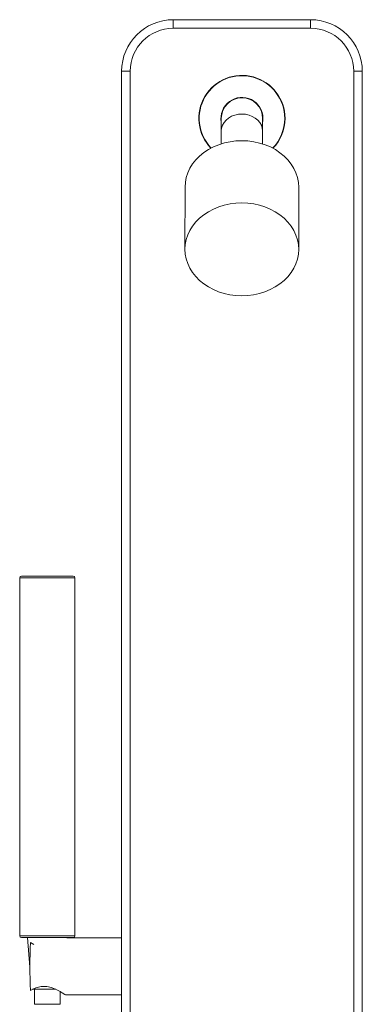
# Model space of a CAD drawing. Header units: millimetres. Extents: x 303.4 to 303.76, y 269.15 to 270.6.
# Tile 5 of 5: x 303.44 to 303.64, y 270.02 to 270.6. Entities that reach past the tile are written whole.
import ezdxf

# ---------------------------------------------------------------- set-up
doc = ezdxf.new("R2010")
doc.units = ezdxf.units.MM
doc.layers.add('SANINDUSA', color=3, linetype='Continuous')

msp = doc.modelspace()

# ---------------------------------------------------------------- linework, layer by layer
at = {"layer": 'SANINDUSA', "lineweight": 15}
for p, q in [((303.6104659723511, 270.5961267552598), (303.5307604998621, 270.5961267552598)), ((303.5307604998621, 270.5961267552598), (303.5307604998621, 270.5911267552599)), ((303.6104659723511, 270.5961267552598), (303.6104659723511, 270.5911267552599)), ((303.6104659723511, 270.5911267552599), (303.5307604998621, 270.5911267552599)), ((303.500772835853, 270.5661390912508), (303.500772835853, 269.1764336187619)), ((303.500772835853, 270.5661390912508), (303.505772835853, 270.5661390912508)), ((303.505772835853, 270.5661390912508), (303.505772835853, 269.1764336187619)), ((303.6354536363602, 269.4797072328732), (303.6354536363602, 270.5661390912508)), ((303.6404536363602, 270.5661390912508), (303.6354536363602, 270.5661390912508)), ((303.6404536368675, 269.4787636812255), (303.6404536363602, 270.5661390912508)), ((303.5586056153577, 270.5315084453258), (303.5585977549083, 270.523993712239)), ((303.5825977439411, 270.5239685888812), (303.5826056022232, 270.5314833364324)), ((303.5375714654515, 270.4988777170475), (303.5375336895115, 270.4627662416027)), ((303.603533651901, 270.4626971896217), (303.6035714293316, 270.4988086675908)), ((303.441627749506, 270.2719517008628), (303.441627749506, 270.0639517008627)), ((303.473627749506, 270.2719517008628), (303.441627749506, 270.2719517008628)), ((303.442627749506, 270.2729517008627), (303.4726262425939, 270.2729517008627)), ((303.4726262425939, 270.2729517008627), (303.472627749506, 270.2729517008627)), ((303.473627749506, 270.0639517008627), (303.473627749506, 270.2719517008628)), ((303.441627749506, 270.0639517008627), (303.473627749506, 270.0639517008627)), ((303.472627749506, 270.0629517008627), (303.442627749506, 270.0629517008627)), ((303.4461277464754, 270.0629516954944), (303.44756351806, 270.0457224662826)), ((303.4498681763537, 270.0589391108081), (303.447796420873, 270.0600661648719)), ((303.4691039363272, 270.062666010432), (303.4691277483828, 270.0629516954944)), ((303.5007728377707, 270.0627863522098), (303.4691139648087, 270.0627863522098)), ((303.4490672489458, 270.0329517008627), (303.4626677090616, 270.0329517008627)), ((303.4501277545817, 270.0329516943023), (303.4501285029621, 270.0242259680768)), ((303.465127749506, 270.0242259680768), (303.4651277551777, 270.0315804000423)), ((303.4681399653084, 270.0297863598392), (303.5007728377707, 270.0297863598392)), ((303.4501285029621, 270.0242259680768), (303.465127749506, 270.0242259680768))]:
    msp.add_line(p, q, dxfattribs=at)
at = {"layer": 'SANINDUSA', "lineweight": 15, "flags": 128}
for points in [[(303.5826056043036, 270.5314833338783), (303.5824250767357, 270.5331875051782), (303.5818854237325, 270.5348402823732), (303.5810030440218, 270.53639144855), (303.5798047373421, 270.5377938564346), (303.5783269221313, 270.5390049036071), (303.576614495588, 270.5399877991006), (303.5747194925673, 270.5407126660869), (303.5726994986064, 270.5411574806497), (303.5706158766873, 270.541308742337), (303.5685319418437, 270.5411618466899), (303.5665110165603, 270.5407212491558), (303.5646145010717, 270.5400003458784), (303.5629000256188, 270.5390210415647), (303.5614196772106, 270.5378130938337), (303.5602184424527, 270.5364131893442), (303.5593328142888, 270.5348638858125), (303.5587897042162, 270.5332122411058), (303.5586056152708, 270.5315084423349), (303.5586056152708, 270.5315084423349)], [(303.5586132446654, 270.5387989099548), (303.5586131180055, 270.5386814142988), (303.558612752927, 270.5383296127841), (303.5586121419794, 270.5377455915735), (303.5586112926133, 270.5369327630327), (303.5586102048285, 270.5358959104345), (303.5586088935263, 270.5346411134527), (303.5586073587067, 270.5331757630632), (303.5586056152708, 270.5315084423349)], [(303.5826056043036, 270.5314833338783), (303.5826073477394, 270.5331506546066), (303.582608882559, 270.5346160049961), (303.5826101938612, 270.5358708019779), (303.5826112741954, 270.5369076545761), (303.5826121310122, 270.5377204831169), (303.5826127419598, 270.5383045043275), (303.5826131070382, 270.5386563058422), (303.5826132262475, 270.5387738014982)], [(303.5375714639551, 270.4988777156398), (303.5377551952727, 270.5016982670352), (303.5382984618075, 270.5044875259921), (303.5391953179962, 270.5072149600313), (303.5404359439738, 270.5098506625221), (303.5420067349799, 270.5123657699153), (303.5438904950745, 270.5147327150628), (303.5460665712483, 270.5169255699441), (303.5485111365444, 270.5189203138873), (303.551197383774, 270.520695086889), (303.5540959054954, 270.522230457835), (303.5571749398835, 270.5235095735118), (303.5604007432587, 270.5245184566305), (303.5637379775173, 270.5252460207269), (303.567150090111, 270.5256843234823), (303.5705996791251, 270.5258285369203)], [(303.5705996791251, 270.5258285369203), (303.5740489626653, 270.5256771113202), (303.5774601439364, 270.5252316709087), (303.580795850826, 270.5244971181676), (303.5840195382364, 270.5234814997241), (303.5870958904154, 270.5221959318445), (303.589991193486, 270.5206545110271), (303.5926737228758, 270.5188741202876), (303.5951141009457, 270.5168742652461), (303.5972855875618, 270.5146768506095), (303.5991643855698, 270.5123059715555), (303.600729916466, 270.5097875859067), (303.6019650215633, 270.5071492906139), (303.6028561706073, 270.5044199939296), (303.6033936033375, 270.5016295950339), (303.6035714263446, 270.4988086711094)], [(303.5705618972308, 270.4897170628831), (303.5740111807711, 270.4895656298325), (303.5774223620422, 270.4891201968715), (303.5807580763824, 270.4883856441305), (303.5839817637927, 270.4873700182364), (303.5870581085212, 270.4860844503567), (303.5899534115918, 270.4845430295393), (303.5926359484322, 270.4827626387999), (303.5950763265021, 270.4807627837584), (303.5972478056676, 270.4785653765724), (303.5991266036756, 270.4761944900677), (303.6006921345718, 270.473676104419), (303.6019272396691, 270.4710378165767), (303.6028183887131, 270.4683085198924), (303.6033558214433, 270.4655181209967), (303.603533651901, 270.4626971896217), (303.6033499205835, 270.4598766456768), (303.6028066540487, 270.4570873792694), (303.6019097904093, 270.4543599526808), (303.6006691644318, 270.45172425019), (303.5990983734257, 270.4492091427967), (303.5972146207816, 270.4468421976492), (303.5950385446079, 270.4446493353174), (303.5925939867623, 270.4426545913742), (303.5899077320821, 270.4408798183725), (303.5870092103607, 270.4393444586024), (303.5839301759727, 270.4380653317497), (303.5807043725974, 270.4370564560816), (303.5773671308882, 270.4363288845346), (303.5739550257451, 270.4358905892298), (303.5705054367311, 270.4357463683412), (303.5670561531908, 270.4358978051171), (303.5636449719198, 270.4363432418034), (303.5603092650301, 270.4370777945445), (303.5570855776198, 270.4380934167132), (303.5540092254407, 270.4393789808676), (303.5511139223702, 270.4409204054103), (303.5484313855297, 270.442700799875), (303.5459910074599, 270.4447006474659), (303.5438195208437, 270.446898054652), (303.5419407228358, 270.4492689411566), (303.5403752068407, 270.4517873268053), (303.5391400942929, 270.4544256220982), (303.5382489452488, 270.4571549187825), (303.537711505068, 270.4599453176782), (303.5375336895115, 270.4627662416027), (303.537717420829, 270.4655867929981), (303.5382606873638, 270.4683760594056), (303.5391575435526, 270.4711034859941), (303.5403981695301, 270.4737391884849), (303.5419689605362, 270.4762542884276), (303.5438527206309, 270.4786212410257), (303.5460287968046, 270.480814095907), (303.5484733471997, 270.4828088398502), (303.5511596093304, 270.4845836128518), (303.5540581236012, 270.4861189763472), (303.5571371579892, 270.4873980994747), (303.5603629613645, 270.4884069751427), (303.5637002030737, 270.4891345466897), (303.5671123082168, 270.4895728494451), (303.5705618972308, 270.4897170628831)], [(303.4478107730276, 270.0322161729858), (303.4493166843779, 270.0330350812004), (303.4510712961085, 270.0338170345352), (303.4540889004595, 270.0346371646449), (303.4573880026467, 270.0346592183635), (303.4600635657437, 270.0340152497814), (303.4619065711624, 270.0332808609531), (303.4636051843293, 270.0324386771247), (303.4650856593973, 270.0316057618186), (303.4663603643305, 270.03083787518), (303.467777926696, 270.0299756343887), (303.4681153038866, 270.0298015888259), (303.4681399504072, 270.0298115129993)]]:
    msp.add_lwpolyline(points, dxfattribs=at)
at = {"layer": 'SANINDUSA', "lineweight": 15}
for centre, radius, start, end in [((303.5706132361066, 270.5387863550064), 0.02499999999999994, 359.9400569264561, 223.8357493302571), ((303.5706132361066, 270.5387863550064), 0.02480000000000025, 359.9400569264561, 223.9684534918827), ((303.5706132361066, 270.5387863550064), 0.01220000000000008, 359.9400569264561, 190.3289147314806), ((303.5706132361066, 270.5387863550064), 0.01199999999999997, 359.9400569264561, 179.940056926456), ((303.5706132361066, 270.5387863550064), 0.01220000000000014, 349.5511991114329, 359.9400569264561), ((303.5706132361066, 270.5387863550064), 0.02480000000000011, 315.9116603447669, 359.9400569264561), ((303.5706132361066, 270.5387863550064), 0.02500000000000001, 316.0443645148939, 359.9400569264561), ((303.442627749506, 270.2719517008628), 0.0009999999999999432, 90, 180), ((303.472627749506, 270.2719517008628), 0.001000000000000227, 0, 90), ((303.442627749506, 270.0639517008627), 0.001000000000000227, 180, 270), ((303.472627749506, 270.0639517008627), 0.001000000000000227, 270, 0), ((303.8255357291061, 270.0463358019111), 0.3779887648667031, 177.918283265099, 182.1407604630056)]:
    msp.add_arc(centre, radius, start, end, dxfattribs=at)
for centre, major_axis, ratio, start_param, end_param in [((303.5307851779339, 270.5661144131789), (0.02122716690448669, -0.0212271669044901), 0.9993421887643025, 2.356687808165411, 3.92649749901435), ((303.6104412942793, 270.5661144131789), (0.02122716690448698, 0.0212271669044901), 0.9993421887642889, 5.498280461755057, 7.068090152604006), ((303.5307851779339, 270.5661144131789), (-0.01769511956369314, 0.01769511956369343), 0.9990138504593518, 5.498280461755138, 7.068090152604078), ((303.6104412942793, 270.5661144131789), (0.01769511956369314, 0.01769511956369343), 0.9990138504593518, 5.498280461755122, 7.068090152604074)]:
    msp.add_ellipse(centre, major_axis=major_axis, ratio=ratio, start_param=start_param, end_param=end_param, dxfattribs=at)

doc.saveas('drawing.dxf')
